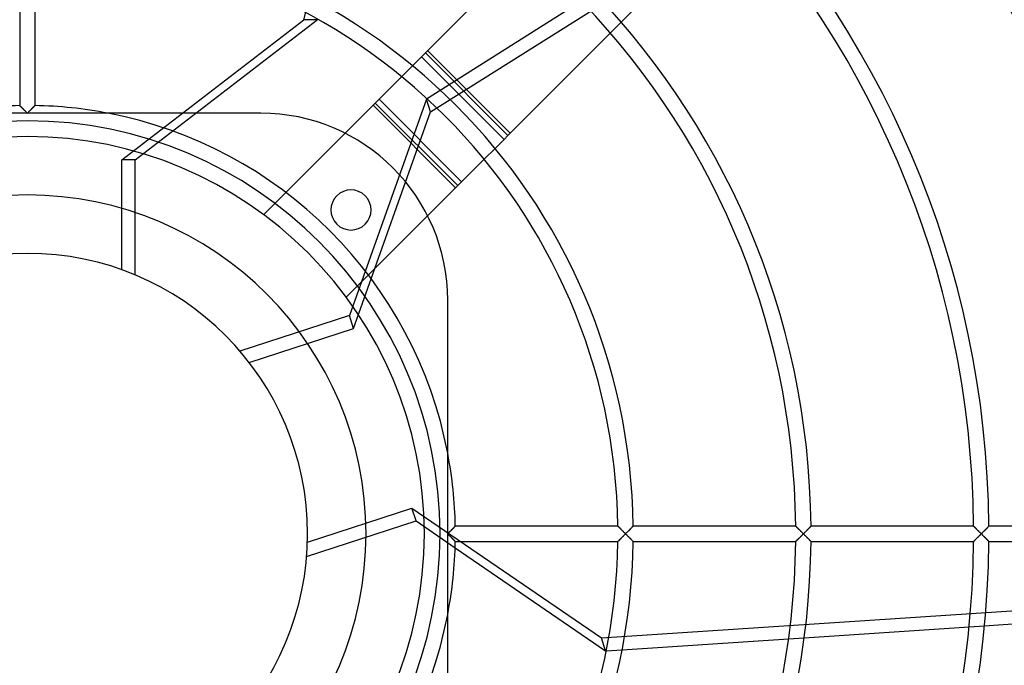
# Model space of a CAD drawing. Header units: millimetres. Extents: x -200 to 200, y -200 to 200.
# Tile 8 of 11: x -1 to 128, y -17 to 67. Entities that reach past the tile are written whole.
import ezdxf

# ---------------------------------------------------------------- set-up
doc = ezdxf.new("R2010")
doc.units = ezdxf.units.MM
doc.layers.add('HIDDEN', color=7, linetype='Continuous')
doc.layers.add('THICK', color=7, linetype='Continuous')

msp = doc.modelspace()

# ---------------------------------------------------------------- linework, layer by layer
at = {"layer": 'HIDDEN'}
for p, q in [((36.09, 67.1), (52.69, 132.68)), ((94.09, 83.19), (52.11, 56.75)), ((52.66, 55.06), (88.28, 77.49)), ((12.32, 48.8), (36.09, 67.1)), ((37.87, 67.1), (36.09, 67.1)), ((76.15, 65.37), (77.57, 66.79)), ((63.06, 52.27), (52.27, 63.06)), ((48.88, 59.66), (50.3, 61.08)), ((52.11, 56.75), (42.06, 28.48)), ((45.94, 56.72), (56.72, 45.94)), ((52.66, 55.06), (52.11, 56.75)), ((-0.99, 55.88), (-1, 55.89)), ((-1, 55.89), (-1, 55.89)), ((-0.98, 55.87), (-0.99, 55.88)), ((-0.96, 55.85), (-0.98, 55.87)), ((-0.94, 55.83), (-0.96, 55.85)), ((-0.91, 55.8), (-0.94, 55.83)), ((-0.88, 55.78), (-0.91, 55.8)), ((-0.85, 55.74), (-0.88, 55.78)), ((-0.81, 55.71), (-0.85, 55.74)), ((-0.78, 55.67), (-0.81, 55.71)), ((-0.74, 55.63), (-0.78, 55.67)), ((-0.69, 55.59), (-0.74, 55.63)), ((-0.65, 55.55), (-0.69, 55.59)), ((-0.6, 55.5), (-0.65, 55.55)), ((-0.56, 55.45), (-0.6, 55.5)), ((-0.51, 55.41), (-0.56, 55.45)), ((-0.46, 55.36), (-0.51, 55.41)), ((-0.41, 55.31), (-0.46, 55.36)), ((-0.36, 55.26), (-0.41, 55.31)), ((0.41, 55.31), (0.36, 55.26)), ((0.46, 55.36), (0.41, 55.31)), ((0.51, 55.41), (0.46, 55.36)), ((0.56, 55.45), (0.51, 55.41)), ((0.6, 55.5), (0.56, 55.45)), ((0.65, 55.55), (0.6, 55.5)), ((0.69, 55.59), (0.65, 55.55)), ((0.73, 55.63), (0.69, 55.59)), ((0.78, 55.67), (0.73, 55.63)), ((0.81, 55.71), (0.78, 55.67)), ((0.85, 55.74), (0.81, 55.71)), ((0.88, 55.78), (0.85, 55.74)), ((0.91, 55.8), (0.88, 55.78)), ((0.94, 55.83), (0.91, 55.8)), ((0.96, 55.85), (0.94, 55.83)), ((0.98, 55.87), (0.96, 55.85)), ((0.99, 55.88), (0.98, 55.87)), ((1, 55.89), (0.99, 55.88)), ((1, 55.89), (1, 55.89)), ((45.44, 56.22), (56.22, 45.44)), ((-0.31, 55.21), (-0.36, 55.26)), ((-0.26, 55.16), (-0.31, 55.21)), ((-0.21, 55.11), (-0.26, 55.16)), ((-0.16, 55.06), (-0.21, 55.11)), ((-0.1, 55), (-0.16, 55.06)), ((-0.05, 54.95), (-0.1, 55)), ((0, 54.9), (-0.05, 54.95)), ((0.05, 54.95), (0, 54.9)), ((0.1, 55), (0.05, 54.95)), ((0.16, 55.06), (0.1, 55)), ((0.21, 55.11), (0.16, 55.06)), ((0.26, 55.16), (0.21, 55.11)), ((0.31, 55.21), (0.26, 55.16)), ((0.36, 55.26), (0.31, 55.21)), ((14.09, 48.8), (22.02, 54.9)), ((30.5, 54.9), (30.5, 54.9)), ((42.6, 26.8), (52.66, 55.06)), ((41.5, 52.28), (30.87, 41.66)), ((59.66, 48.88), (61.08, 50.3)), ((12.32, 34.46), (12.32, 48.8)), ((14.09, 48.8), (12.32, 48.8)), ((14.09, 33.78), (14.09, 48.8)), ((30.87, 41.66), (30.87, 41.66)), ((41.66, 30.87), (52.28, 41.5)), ((41.66, 30.87), (41.66, 30.87)), ((54.9, 30.5), (54.9, 30.5)), ((42.06, 28.48), (27.77, 23.84)), ((42.6, 26.8), (42.06, 28.48)), ((28.97, 22.37), (42.6, 26.8)), ((36.58, -1.07), (50.22, 3.36)), ((50.22, 3.36), (74.97, -13.59)), ((50.77, 1.68), (50.22, 3.36)), ((36.48, -2.97), (50.77, 1.68)), ((50.77, 1.68), (55.87, -1.82)), ((54.9, 0), (54.95, 0.05)), ((54.95, -0.05), (54.9, 0)), ((54.95, 0.05), (55, 0.1)), ((55, 0.1), (55.06, 0.16)), ((55.06, 0.16), (55.11, 0.21)), ((55.11, 0.21), (55.16, 0.26)), ((55.16, 0.26), (55.21, 0.31)), ((55.21, 0.31), (55.26, 0.36)), ((55.26, 0.36), (55.31, 0.41)), ((55.31, 0.41), (55.36, 0.46)), ((55.36, 0.46), (55.41, 0.51)), ((55.41, 0.51), (55.45, 0.56)), ((55.45, 0.56), (55.5, 0.6)), ((55.5, 0.6), (55.55, 0.65)), ((55.55, 0.65), (55.59, 0.69)), ((55.59, 0.69), (55.63, 0.73)), ((55.63, 0.73), (55.67, 0.78)), ((55.67, 0.78), (55.71, 0.81)), ((55.71, 0.81), (55.74, 0.85)), ((55.74, 0.85), (55.78, 0.88)), ((55.78, 0.88), (55.8, 0.91)), ((55.8, 0.91), (55.83, 0.94)), ((55.83, 0.94), (55.85, 0.96)), ((55.85, 0.96), (55.87, 0.98)), ((55.87, 0.98), (55.88, 0.99)), ((55.88, 0.99), (55.89, 1)), ((55.89, 1), (55.89, 1)), ((77.12, 1), (77.13, 1)), ((77.13, 1), (77.13, 0.99)), ((77.13, 0.99), (77.15, 0.98)), ((77.15, 0.98), (77.16, 0.96)), ((77.16, 0.96), (77.19, 0.94)), ((77.19, 0.94), (77.21, 0.91)), ((77.21, 0.91), (77.24, 0.89)), ((77.24, 0.89), (77.27, 0.85)), ((77.27, 0.85), (77.31, 0.82)), ((77.31, 0.82), (77.34, 0.78)), ((77.34, 0.78), (77.38, 0.74)), ((77.38, 0.74), (77.42, 0.7)), ((77.42, 0.7), (77.47, 0.66)), ((77.47, 0.66), (77.51, 0.62)), ((77.51, 0.62), (77.56, 0.57)), ((77.56, 0.57), (77.6, 0.52)), ((77.6, 0.52), (77.65, 0.48)), ((77.65, 0.48), (77.7, 0.43)), ((77.7, 0.43), (77.75, 0.38)), ((77.75, 0.38), (77.8, 0.33)), ((77.8, 0.33), (77.86, 0.27)), ((77.86, 0.27), (77.91, 0.22)), ((77.91, 0.22), (77.96, 0.17)), ((77.96, 0.17), (78.02, 0.11)), ((78.02, 0.11), (78.07, 0.06)), ((78.07, 0.06), (78.13, 0)), ((78.13, 0), (78.18, 0.05)), ((78.18, 0.05), (78.23, 0.1)), ((78.23, 0.1), (78.28, 0.15)), ((78.28, 0.15), (78.33, 0.2)), ((78.33, 0.2), (78.38, 0.25)), ((78.38, 0.25), (78.43, 0.3)), ((78.43, 0.3), (78.48, 0.35)), ((78.48, 0.35), (78.53, 0.4)), ((78.53, 0.4), (78.57, 0.44)), ((78.57, 0.44), (78.62, 0.49)), ((78.62, 0.49), (78.67, 0.54)), ((78.67, 0.54), (78.71, 0.58)), ((78.71, 0.58), (78.75, 0.63)), ((78.75, 0.63), (78.8, 0.67)), ((78.8, 0.67), (78.84, 0.71)), ((78.84, 0.71), (78.88, 0.75)), ((78.88, 0.75), (78.92, 0.79)), ((78.92, 0.79), (78.95, 0.83)), ((78.95, 0.83), (78.98, 0.86)), ((78.98, 0.86), (79.01, 0.89)), ((79.01, 0.89), (79.04, 0.92)), ((79.04, 0.92), (79.07, 0.94)), ((79.07, 0.94), (79.09, 0.96)), ((79.09, 0.96), (79.1, 0.98)), ((79.1, 0.98), (79.11, 0.99)), ((79.11, 0.99), (79.12, 1)), ((79.12, 1), (79.12, 1)), ((100.36, 1), (100.36, 1)), ((100.36, 1), (100.37, 0.99)), ((100.37, 0.99), (100.38, 0.98)), ((100.38, 0.98), (100.39, 0.96)), ((100.39, 0.96), (100.42, 0.94)), ((100.42, 0.94), (100.44, 0.91)), ((100.44, 0.91), (100.47, 0.89)), ((100.47, 0.89), (100.5, 0.85)), ((100.5, 0.85), (100.54, 0.82)), ((100.54, 0.82), (100.57, 0.78)), ((100.57, 0.78), (100.61, 0.74)), ((100.61, 0.74), (100.65, 0.7)), ((100.65, 0.7), (100.7, 0.66)), ((100.7, 0.66), (100.74, 0.62)), ((100.74, 0.62), (100.79, 0.57)), ((100.79, 0.57), (100.83, 0.53)), ((100.83, 0.53), (100.88, 0.48)), ((100.88, 0.48), (100.93, 0.43)), ((100.93, 0.43), (100.98, 0.38)), ((100.98, 0.38), (101.03, 0.33)), ((101.03, 0.33), (101.09, 0.27)), ((101.09, 0.27), (101.14, 0.22)), ((101.14, 0.22), (101.19, 0.17)), ((101.19, 0.17), (101.25, 0.11)), ((101.25, 0.11), (101.3, 0.06)), ((101.3, 0.06), (101.36, 0)), ((101.36, 0), (101.41, 0.05)), ((101.41, 0.05), (101.46, 0.1)), ((101.46, 0.1), (101.51, 0.15)), ((101.51, 0.15), (101.56, 0.2)), ((101.56, 0.2), (101.61, 0.25)), ((101.61, 0.25), (101.66, 0.3)), ((101.66, 0.3), (101.71, 0.35)), ((101.71, 0.35), (101.76, 0.4)), ((101.76, 0.4), (101.8, 0.44)), ((101.8, 0.44), (101.85, 0.49)), ((101.85, 0.49), (101.9, 0.54)), ((101.9, 0.54), (101.94, 0.58)), ((101.94, 0.58), (101.99, 0.63)), ((101.99, 0.63), (102.03, 0.67)), ((102.03, 0.67), (102.07, 0.71)), ((102.07, 0.71), (102.11, 0.75)), ((102.11, 0.75), (102.15, 0.79)), ((102.15, 0.79), (102.18, 0.83)), ((102.18, 0.83), (102.22, 0.86)), ((102.22, 0.86), (102.25, 0.89)), ((102.25, 0.89), (102.27, 0.92)), ((102.27, 0.92), (102.3, 0.94)), ((102.3, 0.94), (102.32, 0.96)), ((102.32, 0.96), (102.33, 0.98)), ((102.33, 0.98), (102.35, 0.99)), ((102.35, 0.99), (102.35, 1)), ((102.35, 1), (102.36, 1)), ((123.59, 1), (123.59, 1)), ((123.59, 1), (123.6, 0.99)), ((123.6, 0.99), (123.61, 0.98)), ((123.61, 0.98), (123.63, 0.96)), ((123.63, 0.96), (123.65, 0.94)), ((123.65, 0.94), (123.67, 0.91)), ((123.67, 0.91), (123.7, 0.88)), ((123.7, 0.88), (123.73, 0.85)), ((123.73, 0.85), (123.77, 0.82)), ((123.77, 0.82), (123.81, 0.78)), ((123.81, 0.78), (123.85, 0.74)), ((123.85, 0.74), (123.89, 0.7)), ((123.89, 0.7), (123.93, 0.66)), ((123.93, 0.66), (123.97, 0.61)), ((123.97, 0.61), (124.02, 0.57)), ((124.02, 0.57), (124.07, 0.52)), ((124.07, 0.52), (124.11, 0.47)), ((124.11, 0.47), (124.16, 0.43)), ((124.16, 0.43), (124.21, 0.38)), ((124.21, 0.38), (124.27, 0.32)), ((124.27, 0.32), (124.32, 0.27)), ((124.32, 0.27), (124.37, 0.22)), ((124.37, 0.22), (124.43, 0.16)), ((124.43, 0.16), (124.48, 0.11)), ((124.48, 0.11), (124.53, 0.06)), ((124.53, 0.06), (124.59, 0)), ((124.59, 0), (124.64, 0.05)), ((124.64, 0.05), (124.69, 0.1)), ((124.69, 0.1), (124.74, 0.15)), ((124.74, 0.15), (124.79, 0.2)), ((124.79, 0.2), (124.84, 0.25)), ((124.84, 0.25), (124.89, 0.3)), ((124.89, 0.3), (124.94, 0.35)), ((124.94, 0.35), (124.99, 0.4)), ((124.99, 0.4), (125.03, 0.44)), ((125.03, 0.44), (125.08, 0.49)), ((125.08, 0.49), (125.13, 0.54)), ((125.13, 0.54), (125.17, 0.58)), ((125.17, 0.58), (125.22, 0.63)), ((125.22, 0.63), (125.26, 0.67)), ((125.26, 0.67), (125.3, 0.71)), ((125.3, 0.71), (125.34, 0.75)), ((125.34, 0.75), (125.38, 0.79)), ((125.38, 0.79), (125.41, 0.83)), ((125.41, 0.83), (125.45, 0.86)), ((125.45, 0.86), (125.48, 0.89)), ((125.48, 0.89), (125.5, 0.92)), ((125.5, 0.92), (125.53, 0.94)), ((125.53, 0.94), (125.55, 0.96)), ((125.55, 0.96), (125.56, 0.98)), ((125.56, 0.98), (125.58, 0.99)), ((125.58, 0.99), (125.58, 1)), ((125.58, 1), (125.59, 1)), ((55, -0.1), (54.95, -0.05)), ((55.05, -0.15), (55, -0.1)), ((55.1, -0.2), (55.05, -0.15)), ((55.15, -0.25), (55.1, -0.2)), ((55.2, -0.3), (55.15, -0.25)), ((55.25, -0.35), (55.2, -0.3)), ((55.29, -0.4), (55.25, -0.35)), ((55.34, -0.44), (55.29, -0.4)), ((55.39, -0.49), (55.34, -0.44)), ((55.44, -0.54), (55.39, -0.49)), ((55.48, -0.58), (55.44, -0.54)), ((55.52, -0.63), (55.48, -0.58)), ((55.57, -0.67), (55.52, -0.63)), ((55.61, -0.71), (55.57, -0.67)), ((55.65, -0.75), (55.61, -0.71)), ((55.68, -0.79), (55.65, -0.75)), ((55.72, -0.83), (55.68, -0.79)), ((55.75, -0.86), (55.72, -0.83)), ((55.78, -0.89), (55.75, -0.86)), ((55.81, -0.92), (55.78, -0.89)), ((55.83, -0.94), (55.81, -0.92)), ((55.85, -0.96), (55.83, -0.94)), ((55.87, -0.98), (55.85, -0.96)), ((55.88, -0.99), (55.87, -0.98)), ((55.89, -1), (55.88, -0.99)), ((55.89, -1), (55.89, -1)), ((77.13, -1), (77.12, -1)), ((77.15, -0.98), (77.13, -0.99)), ((77.13, -0.99), (77.13, -1)), ((77.16, -0.96), (77.15, -0.98)), ((77.19, -0.94), (77.16, -0.96)), ((77.21, -0.91), (77.19, -0.94)), ((77.24, -0.89), (77.21, -0.91)), ((77.27, -0.85), (77.24, -0.89)), ((77.31, -0.82), (77.27, -0.85)), ((77.34, -0.78), (77.31, -0.82)), ((77.38, -0.74), (77.34, -0.78)), ((77.42, -0.7), (77.38, -0.74)), ((77.47, -0.66), (77.42, -0.7)), ((77.51, -0.62), (77.47, -0.66)), ((77.56, -0.57), (77.51, -0.62)), ((77.6, -0.52), (77.56, -0.57)), ((77.65, -0.48), (77.6, -0.52)), ((77.7, -0.43), (77.65, -0.48)), ((77.75, -0.38), (77.7, -0.43)), ((77.8, -0.33), (77.75, -0.38)), ((77.86, -0.27), (77.8, -0.33)), ((77.91, -0.22), (77.86, -0.27)), ((77.96, -0.17), (77.91, -0.22)), ((78.02, -0.11), (77.96, -0.17)), ((78.07, -0.06), (78.02, -0.11)), ((78.13, 0), (78.07, -0.06)), ((78.18, -0.05), (78.13, 0)), ((78.23, -0.1), (78.18, -0.05)), ((78.29, -0.16), (78.23, -0.1)), ((78.34, -0.21), (78.29, -0.16)), ((78.39, -0.26), (78.34, -0.21)), ((78.44, -0.31), (78.39, -0.26)), ((78.49, -0.36), (78.44, -0.31)), ((78.54, -0.41), (78.49, -0.36)), ((78.59, -0.46), (78.54, -0.41)), ((78.64, -0.51), (78.59, -0.46)), ((78.69, -0.56), (78.64, -0.51)), ((78.73, -0.6), (78.69, -0.56)), ((78.78, -0.65), (78.73, -0.6)), ((78.82, -0.69), (78.78, -0.65)), ((78.86, -0.74), (78.82, -0.69)), ((78.9, -0.78), (78.86, -0.74)), ((78.94, -0.81), (78.9, -0.78)), ((78.97, -0.85), (78.94, -0.81)), ((79.01, -0.88), (78.97, -0.85)), ((79.04, -0.91), (79.01, -0.88)), ((79.06, -0.94), (79.04, -0.91)), ((79.08, -0.96), (79.06, -0.94)), ((79.1, -0.98), (79.08, -0.96)), ((79.11, -0.99), (79.1, -0.98)), ((79.12, -1), (79.11, -0.99)), ((79.12, -1), (79.12, -1)), ((100.37, -0.99), (100.36, -1)), ((100.36, -1), (100.36, -1)), ((100.38, -0.98), (100.37, -0.99)), ((100.39, -0.96), (100.38, -0.98)), ((100.42, -0.94), (100.39, -0.96)), ((100.44, -0.91), (100.42, -0.94)), ((100.47, -0.89), (100.44, -0.91)), ((100.5, -0.85), (100.47, -0.89)), ((100.54, -0.82), (100.5, -0.85)), ((100.57, -0.78), (100.54, -0.82)), ((100.61, -0.74), (100.57, -0.78)), ((100.65, -0.7), (100.61, -0.74)), ((100.7, -0.66), (100.65, -0.7)), ((100.74, -0.62), (100.7, -0.66)), ((100.79, -0.57), (100.74, -0.62)), ((100.83, -0.53), (100.79, -0.57)), ((100.88, -0.48), (100.83, -0.53)), ((100.93, -0.43), (100.88, -0.48)), ((100.98, -0.38), (100.93, -0.43)), ((101.03, -0.33), (100.98, -0.38)), ((101.09, -0.27), (101.03, -0.33)), ((101.14, -0.22), (101.09, -0.27)), ((101.19, -0.17), (101.14, -0.22)), ((101.25, -0.11), (101.19, -0.17)), ((101.3, -0.06), (101.25, -0.11)), ((101.36, 0), (101.3, -0.06)), ((101.41, -0.05), (101.36, 0)), ((101.46, -0.1), (101.41, -0.05)), ((101.51, -0.15), (101.46, -0.1)), ((101.56, -0.2), (101.51, -0.15)), ((101.61, -0.25), (101.56, -0.2)), ((101.66, -0.3), (101.61, -0.25)), ((101.71, -0.35), (101.66, -0.3)), ((101.76, -0.4), (101.71, -0.35)), ((101.8, -0.44), (101.76, -0.4)), ((101.85, -0.49), (101.8, -0.44)), ((101.9, -0.54), (101.85, -0.49)), ((101.94, -0.58), (101.9, -0.54)), ((101.99, -0.63), (101.94, -0.58)), ((102.03, -0.67), (101.99, -0.63)), ((102.07, -0.71), (102.03, -0.67)), ((102.11, -0.75), (102.07, -0.71)), ((102.15, -0.79), (102.11, -0.75)), ((102.18, -0.83), (102.15, -0.79)), ((102.22, -0.86), (102.18, -0.83)), ((102.25, -0.89), (102.22, -0.86)), ((102.27, -0.92), (102.25, -0.89)), ((102.3, -0.94), (102.27, -0.92)), ((102.32, -0.96), (102.3, -0.94)), ((102.33, -0.98), (102.32, -0.96)), ((102.35, -0.99), (102.33, -0.98)), ((102.35, -1), (102.35, -0.99)), ((102.36, -1), (102.35, -1)), ((123.6, -0.99), (123.59, -1)), ((123.59, -1), (123.59, -1)), ((123.61, -0.98), (123.6, -0.99)), ((123.63, -0.96), (123.61, -0.98)), ((123.65, -0.94), (123.63, -0.96)), ((123.67, -0.91), (123.65, -0.94)), ((123.7, -0.88), (123.67, -0.91)), ((123.73, -0.85), (123.7, -0.88)), ((123.77, -0.82), (123.73, -0.85)), ((123.81, -0.78), (123.77, -0.82)), ((123.85, -0.74), (123.81, -0.78)), ((123.89, -0.7), (123.85, -0.74)), ((123.93, -0.66), (123.89, -0.7)), ((123.97, -0.61), (123.93, -0.66)), ((124.02, -0.57), (123.97, -0.61)), ((124.07, -0.52), (124.02, -0.57)), ((124.11, -0.47), (124.07, -0.52)), ((124.16, -0.43), (124.11, -0.47)), ((124.21, -0.38), (124.16, -0.43)), ((124.27, -0.32), (124.21, -0.38)), ((124.32, -0.27), (124.27, -0.32)), ((124.37, -0.22), (124.32, -0.27)), ((124.43, -0.16), (124.37, -0.22)), ((124.48, -0.11), (124.43, -0.16)), ((124.53, -0.06), (124.48, -0.11)), ((124.59, 0), (124.53, -0.06)), ((124.64, -0.05), (124.59, 0)), ((124.69, -0.1), (124.64, -0.05)), ((124.75, -0.16), (124.69, -0.1)), ((124.8, -0.21), (124.75, -0.16)), ((124.85, -0.26), (124.8, -0.21)), ((124.9, -0.31), (124.85, -0.26)), ((124.95, -0.36), (124.9, -0.31)), ((125, -0.41), (124.95, -0.36)), ((125.05, -0.46), (125, -0.41)), ((125.1, -0.51), (125.05, -0.46)), ((125.15, -0.56), (125.1, -0.51)), ((125.19, -0.6), (125.15, -0.56)), ((125.24, -0.65), (125.19, -0.6)), ((125.28, -0.69), (125.24, -0.65)), ((125.32, -0.74), (125.28, -0.69)), ((125.36, -0.78), (125.32, -0.74)), ((125.4, -0.81), (125.36, -0.78)), ((125.44, -0.85), (125.4, -0.81)), ((125.47, -0.88), (125.44, -0.85)), ((125.5, -0.91), (125.47, -0.88)), ((125.52, -0.94), (125.5, -0.91)), ((125.55, -0.96), (125.52, -0.94)), ((125.56, -0.98), (125.55, -0.96)), ((125.58, -0.99), (125.56, -0.98)), ((125.58, -1), (125.58, -0.99)), ((125.59, -1), (125.58, -1)), ((74.97, -13.59), (142.47, -9.11)), ((122.99, -12.13), (125.02, -12)), ((75.52, -15.28), (74.97, -13.59)), ((99.42, -13.69), (101.46, -13.56)), ((75.6, -15.27), (77.67, -15.14))]:
    msp.add_line(p, q, dxfattribs=at)
for radius, start, end in [(155.5, 90, 180), (155.5, 0, 90), (152.5, 90, 180), (152.19, 0, 180), (152.5, 0, 90), (55.9, 10.8538, 79.1462), (53.9, 0, 180), (44.23, 90, 180), (44.23, 0, 90), (36.6, 0, 180), (155.5, 180, 0), (152.5, 180, 270), (53.9, 180, 0), (44.23, 180, 0), (36.6, 180, 0), (152.5, 270, 0), (55.9, 280.8538, 349.1462)]:
    msp.add_arc((0, 0), radius, start, end, dxfattribs=at)
at = {"layer": 'THICK'}
for p, q in [((77.57, 66.79), (92.62, 81.83)), ((-1, 77.12), (-1, 55.89)), ((1, 55.89), (1, 77.12)), ((65.37, 76.15), (51.98, 62.76)), ((22.02, 54.9), (37.87, 67.1)), ((37.87, 67.1), (37.89, 67.18)), ((62.76, 51.98), (76.15, 65.37)), ((50.3, 61.08), (51.48, 62.26)), ((51.48, 62.26), (51.98, 62.76)), ((51.48, 62.26), (62.26, 51.48)), ((51.98, 62.76), (62.76, 51.98)), ((45.15, 55.93), (48.88, 59.66)), ((-1, 55.89), (-1, 55.89)), ((-1, 55.89), (-0.99, 55.88)), ((-0.99, 55.88), (-0.98, 55.87)), ((-0.98, 55.87), (-0.96, 55.85)), ((-0.96, 55.85), (-0.94, 55.83)), ((-0.94, 55.83), (-0.92, 55.81)), ((-0.92, 55.81), (-0.89, 55.78)), ((-0.89, 55.78), (-0.86, 55.75)), ((-0.86, 55.75), (-0.83, 55.72)), ((-0.83, 55.72), (-0.79, 55.68)), ((-0.79, 55.68), (-0.75, 55.65)), ((-0.75, 55.65), (-0.71, 55.61)), ((-0.71, 55.61), (-0.67, 55.57)), ((-0.67, 55.57), (-0.63, 55.52)), ((-0.63, 55.52), (-0.58, 55.48)), ((-0.58, 55.48), (-0.54, 55.44)), ((-0.54, 55.44), (-0.49, 55.39)), ((-0.49, 55.39), (-0.44, 55.34)), ((-0.44, 55.34), (-0.4, 55.29)), ((0.4, 55.29), (0.44, 55.34)), ((0.44, 55.34), (0.49, 55.39)), ((0.49, 55.39), (0.54, 55.44)), ((0.54, 55.44), (0.58, 55.48)), ((0.58, 55.48), (0.63, 55.52)), ((0.63, 55.52), (0.67, 55.57)), ((0.67, 55.57), (0.71, 55.61)), ((0.71, 55.61), (0.75, 55.65)), ((0.75, 55.65), (0.79, 55.68)), ((0.79, 55.68), (0.83, 55.72)), ((0.83, 55.72), (0.86, 55.75)), ((0.86, 55.75), (0.89, 55.78)), ((0.89, 55.78), (0.92, 55.81)), ((0.92, 55.81), (0.94, 55.83)), ((0.94, 55.83), (0.96, 55.85)), ((0.96, 55.85), (0.98, 55.87)), ((0.98, 55.87), (0.99, 55.88)), ((0.99, 55.88), (1, 55.89)), ((1, 55.89), (1, 55.89)), ((45.15, 55.93), (41.5, 52.28)), ((45.15, 55.93), (55.93, 45.15)), ((30.5, 54.9), (-30.5, 54.9)), ((-0.4, 55.29), (-0.35, 55.25)), ((-0.35, 55.25), (-0.3, 55.2)), ((-0.3, 55.2), (-0.25, 55.15)), ((-0.25, 55.15), (-0.2, 55.1)), ((-0.2, 55.1), (-0.15, 55.05)), ((-0.15, 55.05), (-0.1, 55)), ((-0.1, 55), (-0.05, 54.95)), ((-0.05, 54.95), (0, 54.9)), ((0, 54.9), (0.05, 54.95)), ((0.05, 54.95), (0.1, 55)), ((0.1, 55), (0.15, 55.05)), ((0.15, 55.05), (0.2, 55.1)), ((0.2, 55.1), (0.25, 55.15)), ((0.25, 55.15), (0.3, 55.2)), ((0.3, 55.2), (0.35, 55.25)), ((0.35, 55.25), (0.4, 55.29)), ((61.08, 50.3), (62.26, 51.48)), ((62.76, 51.98), (62.26, 51.48)), ((55.93, 45.15), (59.66, 48.88)), ((52.28, 41.5), (55.93, 45.15)), ((54.9, -30.5), (54.9, 30.5)), ((54.95, 0.05), (54.9, 0)), ((54.9, 0), (54.95, -0.05)), ((55, 0.1), (54.95, 0.05)), ((55.05, 0.15), (55, 0.1)), ((55.1, 0.2), (55.05, 0.15)), ((55.15, 0.25), (55.1, 0.2)), ((55.2, 0.3), (55.15, 0.25)), ((55.25, 0.35), (55.2, 0.3)), ((55.29, 0.4), (55.25, 0.35)), ((55.34, 0.44), (55.29, 0.4)), ((55.39, 0.49), (55.34, 0.44)), ((55.44, 0.54), (55.39, 0.49)), ((55.48, 0.58), (55.44, 0.54)), ((55.52, 0.63), (55.48, 0.58)), ((55.57, 0.67), (55.52, 0.63)), ((55.61, 0.71), (55.57, 0.67)), ((55.65, 0.75), (55.61, 0.71)), ((55.68, 0.79), (55.65, 0.75)), ((55.72, 0.83), (55.68, 0.79)), ((55.75, 0.86), (55.72, 0.83)), ((55.78, 0.89), (55.75, 0.86)), ((55.81, 0.92), (55.78, 0.89)), ((55.83, 0.94), (55.81, 0.92)), ((55.85, 0.96), (55.83, 0.94)), ((55.87, 0.98), (55.85, 0.96)), ((55.88, 0.99), (55.87, 0.98)), ((55.89, 1), (55.88, 0.99)), ((77.12, 1), (55.89, 1)), ((55.89, 1), (55.89, 1)), ((77.13, 1), (77.12, 1)), ((77.13, 0.99), (77.13, 1)), ((77.15, 0.98), (77.13, 0.99)), ((77.17, 0.96), (77.15, 0.98)), ((77.19, 0.93), (77.17, 0.96)), ((77.22, 0.91), (77.19, 0.93)), ((77.25, 0.88), (77.22, 0.91)), ((77.28, 0.84), (77.25, 0.88)), ((77.32, 0.81), (77.28, 0.84)), ((77.36, 0.77), (77.32, 0.81)), ((77.4, 0.72), (77.36, 0.77)), ((77.45, 0.68), (77.4, 0.72)), ((77.49, 0.64), (77.45, 0.68)), ((77.54, 0.59), (77.49, 0.64)), ((77.59, 0.54), (77.54, 0.59)), ((77.64, 0.49), (77.59, 0.54)), ((77.69, 0.44), (77.64, 0.49)), ((77.74, 0.39), (77.69, 0.44)), ((77.79, 0.34), (77.74, 0.39)), ((77.85, 0.28), (77.79, 0.34)), ((77.9, 0.23), (77.85, 0.28)), ((77.96, 0.17), (77.9, 0.23)), ((78.02, 0.11), (77.96, 0.17)), ((78.07, 0.06), (78.02, 0.11)), ((78.13, 0), (78.07, 0.06)), ((78.18, 0.05), (78.13, 0)), ((78.23, 0.1), (78.18, 0.05)), ((78.29, 0.16), (78.23, 0.1)), ((78.34, 0.21), (78.29, 0.16)), ((78.39, 0.26), (78.34, 0.21)), ((78.44, 0.31), (78.39, 0.26)), ((78.49, 0.36), (78.44, 0.31)), ((78.54, 0.41), (78.49, 0.36)), ((78.59, 0.46), (78.54, 0.41)), ((78.64, 0.51), (78.59, 0.46)), ((78.69, 0.56), (78.64, 0.51)), ((78.73, 0.6), (78.69, 0.56)), ((78.78, 0.65), (78.73, 0.6)), ((78.82, 0.69), (78.78, 0.65)), ((78.86, 0.73), (78.82, 0.69)), ((78.9, 0.78), (78.86, 0.73)), ((78.94, 0.81), (78.9, 0.78)), ((78.97, 0.85), (78.94, 0.81)), ((79.01, 0.88), (78.97, 0.85)), ((79.04, 0.91), (79.01, 0.88)), ((79.06, 0.94), (79.04, 0.91)), ((79.08, 0.96), (79.06, 0.94)), ((79.1, 0.98), (79.08, 0.96)), ((79.11, 0.99), (79.1, 0.98)), ((79.12, 1), (79.11, 0.99)), ((100.36, 1), (79.12, 1)), ((79.12, 1), (79.12, 1)), ((100.37, 0.99), (100.36, 1)), ((100.36, 1), (100.36, 1)), ((100.38, 0.97), (100.37, 0.99)), ((100.4, 0.96), (100.38, 0.97)), ((100.42, 0.93), (100.4, 0.96)), ((100.45, 0.9), (100.42, 0.93)), ((100.48, 0.87), (100.45, 0.9)), ((100.52, 0.84), (100.48, 0.87)), ((100.56, 0.8), (100.52, 0.84)), ((100.6, 0.76), (100.56, 0.8)), ((100.64, 0.72), (100.6, 0.76)), ((100.69, 0.67), (100.64, 0.72)), ((100.73, 0.63), (100.69, 0.67)), ((100.78, 0.58), (100.73, 0.63)), ((100.83, 0.53), (100.78, 0.58)), ((100.88, 0.48), (100.83, 0.53)), ((100.93, 0.43), (100.88, 0.48)), ((100.98, 0.38), (100.93, 0.43)), ((101.04, 0.32), (100.98, 0.38)), ((101.09, 0.27), (101.04, 0.32)), ((101.14, 0.22), (101.09, 0.27)), ((101.2, 0.16), (101.14, 0.22)), ((101.25, 0.11), (101.2, 0.16)), ((101.31, 0.05), (101.25, 0.11)), ((101.36, 0), (101.31, 0.05)), ((101.41, 0.05), (101.36, 0)), ((101.46, 0.1), (101.41, 0.05)), ((101.52, 0.16), (101.46, 0.1)), ((101.57, 0.21), (101.52, 0.16)), ((101.62, 0.26), (101.57, 0.21)), ((101.67, 0.31), (101.62, 0.26)), ((101.72, 0.36), (101.67, 0.31)), ((101.77, 0.41), (101.72, 0.36)), ((101.82, 0.46), (101.77, 0.41)), ((101.87, 0.51), (101.82, 0.46)), ((101.92, 0.56), (101.87, 0.51)), ((101.96, 0.6), (101.92, 0.56)), ((102.01, 0.65), (101.96, 0.6)), ((102.05, 0.69), (102.01, 0.65)), ((102.09, 0.73), (102.05, 0.69)), ((102.13, 0.78), (102.09, 0.73)), ((102.17, 0.81), (102.13, 0.78)), ((102.21, 0.85), (102.17, 0.81)), ((102.24, 0.88), (102.21, 0.85)), ((102.27, 0.91), (102.24, 0.88)), ((102.29, 0.94), (102.27, 0.91)), ((102.31, 0.96), (102.29, 0.94)), ((102.33, 0.98), (102.31, 0.96)), ((102.34, 0.99), (102.33, 0.98)), ((102.35, 1), (102.34, 0.99)), ((102.36, 1), (102.35, 1)), ((123.59, 1), (102.36, 1)), ((123.6, 0.99), (123.59, 1)), ((123.59, 1), (123.59, 1)), ((123.61, 0.97), (123.6, 0.99)), ((123.63, 0.96), (123.61, 0.97)), ((123.65, 0.93), (123.63, 0.96)), ((123.68, 0.9), (123.65, 0.93)), ((123.71, 0.87), (123.68, 0.9)), ((123.75, 0.84), (123.71, 0.87)), ((123.79, 0.8), (123.75, 0.84)), ((123.83, 0.76), (123.79, 0.8)), ((123.87, 0.72), (123.83, 0.76)), ((123.92, 0.67), (123.87, 0.72)), ((123.96, 0.63), (123.92, 0.67)), ((124.01, 0.58), (123.96, 0.63)), ((124.06, 0.53), (124.01, 0.58)), ((124.11, 0.48), (124.06, 0.53)), ((124.16, 0.43), (124.11, 0.48)), ((124.21, 0.38), (124.16, 0.43)), ((124.27, 0.32), (124.21, 0.38)), ((124.32, 0.27), (124.27, 0.32)), ((124.37, 0.22), (124.32, 0.27)), ((124.43, 0.16), (124.37, 0.22)), ((124.48, 0.11), (124.43, 0.16)), ((124.54, 0.05), (124.48, 0.11)), ((124.59, 0), (124.54, 0.05)), ((124.64, 0.05), (124.59, 0)), ((124.69, 0.1), (124.64, 0.05)), ((124.75, 0.16), (124.69, 0.1)), ((124.8, 0.21), (124.75, 0.16)), ((124.85, 0.26), (124.8, 0.21)), ((124.9, 0.31), (124.85, 0.26)), ((124.95, 0.36), (124.9, 0.31)), ((125, 0.41), (124.95, 0.36)), ((125.05, 0.46), (125, 0.41)), ((125.1, 0.51), (125.05, 0.46)), ((125.15, 0.56), (125.1, 0.51)), ((125.19, 0.6), (125.15, 0.56)), ((125.24, 0.65), (125.19, 0.6)), ((125.28, 0.69), (125.24, 0.65)), ((125.32, 0.73), (125.28, 0.69)), ((125.36, 0.78), (125.32, 0.73)), ((125.4, 0.81), (125.36, 0.78)), ((125.44, 0.85), (125.4, 0.81)), ((125.47, 0.88), (125.44, 0.85)), ((125.5, 0.91), (125.47, 0.88)), ((125.52, 0.94), (125.5, 0.91)), ((125.55, 0.96), (125.52, 0.94)), ((125.56, 0.98), (125.55, 0.96)), ((125.58, 0.99), (125.56, 0.98)), ((125.59, 1), (125.58, 1)), ((125.58, 1), (125.58, 0.99)), ((146.82, 1), (125.59, 1)), ((54.95, -0.05), (55, -0.1)), ((55, -0.1), (55.06, -0.16)), ((55.06, -0.16), (55.11, -0.21)), ((55.11, -0.21), (55.16, -0.26)), ((55.16, -0.26), (55.21, -0.31)), ((55.21, -0.31), (55.26, -0.36)), ((55.26, -0.36), (55.31, -0.41)), ((55.31, -0.41), (55.36, -0.46)), ((55.36, -0.46), (55.41, -0.51)), ((55.41, -0.51), (55.45, -0.56)), ((55.45, -0.56), (55.5, -0.6)), ((55.5, -0.6), (55.55, -0.65)), ((55.55, -0.65), (55.59, -0.69)), ((55.59, -0.69), (55.63, -0.74)), ((55.63, -0.74), (55.67, -0.78)), ((55.67, -0.78), (55.71, -0.81)), ((55.71, -0.81), (55.74, -0.85)), ((55.74, -0.85), (55.78, -0.88)), ((55.78, -0.88), (55.8, -0.91)), ((55.8, -0.91), (55.83, -0.94)), ((55.83, -0.94), (55.85, -0.96)), ((55.85, -0.96), (55.87, -0.98)), ((55.87, -0.98), (55.88, -0.99)), ((55.88, -0.99), (55.89, -1)), ((55.89, -1), (55.89, -1)), ((55.89, -1), (77.12, -1)), ((77.12, -1), (77.13, -1)), ((77.13, -0.99), (77.15, -0.98)), ((77.13, -1), (77.13, -0.99)), ((77.15, -0.98), (77.17, -0.96)), ((77.17, -0.96), (77.19, -0.93)), ((77.19, -0.93), (77.22, -0.91)), ((77.22, -0.91), (77.25, -0.88)), ((77.25, -0.88), (77.28, -0.84)), ((77.28, -0.84), (77.32, -0.81)), ((77.32, -0.81), (77.36, -0.77)), ((77.36, -0.77), (77.4, -0.72)), ((77.4, -0.72), (77.45, -0.68)), ((77.45, -0.68), (77.49, -0.64)), ((77.49, -0.64), (77.54, -0.59)), ((77.54, -0.59), (77.59, -0.54)), ((77.59, -0.54), (77.64, -0.49)), ((77.64, -0.49), (77.69, -0.44)), ((77.69, -0.44), (77.74, -0.39)), ((77.74, -0.39), (77.79, -0.34)), ((77.79, -0.34), (77.85, -0.28)), ((77.85, -0.28), (77.9, -0.23)), ((77.9, -0.23), (77.96, -0.17)), ((77.96, -0.17), (78.02, -0.11)), ((78.02, -0.11), (78.07, -0.06)), ((78.07, -0.06), (78.13, 0)), ((78.13, 0), (78.18, -0.05)), ((78.18, -0.05), (78.23, -0.1)), ((78.23, -0.1), (78.28, -0.15)), ((78.28, -0.15), (78.33, -0.2)), ((78.33, -0.2), (78.38, -0.25)), ((78.38, -0.25), (78.43, -0.3)), ((78.43, -0.3), (78.48, -0.35)), ((78.48, -0.35), (78.53, -0.4)), ((78.53, -0.4), (78.57, -0.44)), ((78.57, -0.44), (78.62, -0.49)), ((78.62, -0.49), (78.67, -0.54)), ((78.67, -0.54), (78.71, -0.58)), ((78.71, -0.58), (78.75, -0.63)), ((78.75, -0.63), (78.8, -0.67)), ((78.8, -0.67), (78.84, -0.71)), ((78.84, -0.71), (78.88, -0.75)), ((78.88, -0.75), (78.92, -0.79)), ((78.92, -0.79), (78.95, -0.83)), ((78.95, -0.83), (78.98, -0.86)), ((78.98, -0.86), (79.01, -0.89)), ((79.01, -0.89), (79.04, -0.92)), ((79.04, -0.92), (79.07, -0.94)), ((79.07, -0.94), (79.09, -0.96)), ((79.09, -0.96), (79.1, -0.98)), ((79.1, -0.98), (79.11, -0.99)), ((79.11, -0.99), (79.12, -1)), ((79.12, -1), (100.36, -1)), ((79.12, -1), (79.12, -1)), ((100.36, -1), (100.37, -0.99)), ((100.36, -1), (100.36, -1)), ((100.37, -0.99), (100.38, -0.97)), ((100.38, -0.97), (100.4, -0.96)), ((100.4, -0.96), (100.42, -0.93)), ((100.42, -0.93), (100.45, -0.9)), ((100.45, -0.9), (100.48, -0.87)), ((100.48, -0.87), (100.52, -0.84)), ((100.52, -0.84), (100.56, -0.8)), ((100.56, -0.8), (100.6, -0.76)), ((100.6, -0.76), (100.64, -0.72)), ((100.64, -0.72), (100.69, -0.67)), ((100.69, -0.67), (100.73, -0.63)), ((100.73, -0.63), (100.78, -0.58)), ((100.78, -0.58), (100.83, -0.53)), ((100.83, -0.53), (100.88, -0.48)), ((100.88, -0.48), (100.93, -0.43)), ((100.93, -0.43), (100.98, -0.38)), ((100.98, -0.38), (101.04, -0.32)), ((101.04, -0.32), (101.09, -0.27)), ((101.09, -0.27), (101.14, -0.22)), ((101.14, -0.22), (101.2, -0.16)), ((101.2, -0.16), (101.25, -0.11)), ((101.25, -0.11), (101.31, -0.05)), ((101.31, -0.05), (101.36, 0)), ((101.36, 0), (101.41, -0.05)), ((101.41, -0.05), (101.46, -0.1)), ((101.46, -0.1), (101.52, -0.16)), ((101.52, -0.16), (101.57, -0.21)), ((101.57, -0.21), (101.62, -0.26)), ((101.62, -0.26), (101.67, -0.31)), ((101.67, -0.31), (101.72, -0.36)), ((101.72, -0.36), (101.77, -0.41)), ((101.77, -0.41), (101.82, -0.46)), ((101.82, -0.46), (101.87, -0.51)), ((101.87, -0.51), (101.92, -0.56)), ((101.92, -0.56), (101.96, -0.6)), ((101.96, -0.6), (102.01, -0.65)), ((102.01, -0.65), (102.05, -0.69)), ((102.05, -0.69), (102.09, -0.74)), ((102.09, -0.74), (102.13, -0.78)), ((102.13, -0.78), (102.17, -0.81)), ((102.17, -0.81), (102.21, -0.85)), ((102.21, -0.85), (102.24, -0.88)), ((102.24, -0.88), (102.27, -0.91)), ((102.27, -0.91), (102.29, -0.94)), ((102.29, -0.94), (102.31, -0.96)), ((102.31, -0.96), (102.33, -0.98)), ((102.33, -0.98), (102.34, -0.99)), ((102.34, -0.99), (102.35, -1)), ((102.35, -1), (102.36, -1)), ((102.36, -1), (123.59, -1)), ((123.59, -1), (123.6, -0.99)), ((123.59, -1), (123.59, -1)), ((123.6, -0.99), (123.61, -0.97)), ((123.61, -0.97), (123.63, -0.96)), ((123.63, -0.96), (123.65, -0.93)), ((123.65, -0.93), (123.68, -0.9)), ((123.68, -0.9), (123.71, -0.87)), ((123.71, -0.87), (123.75, -0.84)), ((123.75, -0.84), (123.79, -0.8)), ((123.79, -0.8), (123.83, -0.76)), ((123.83, -0.76), (123.87, -0.72)), ((123.87, -0.72), (123.92, -0.67)), ((123.92, -0.67), (123.96, -0.63)), ((123.96, -0.63), (124.01, -0.58)), ((124.01, -0.58), (124.06, -0.53)), ((124.06, -0.53), (124.11, -0.48)), ((124.11, -0.48), (124.16, -0.43)), ((124.16, -0.43), (124.21, -0.38)), ((124.21, -0.38), (124.27, -0.32)), ((124.27, -0.32), (124.32, -0.27)), ((124.32, -0.27), (124.37, -0.22)), ((124.37, -0.22), (124.43, -0.16)), ((124.43, -0.16), (124.48, -0.11)), ((124.48, -0.11), (124.54, -0.05)), ((124.54, -0.05), (124.59, 0)), ((124.59, 0), (124.64, -0.05)), ((124.64, -0.05), (124.69, -0.1)), ((124.69, -0.1), (124.74, -0.15)), ((124.74, -0.15), (124.79, -0.2)), ((124.79, -0.2), (124.84, -0.25)), ((124.84, -0.25), (124.89, -0.3)), ((124.89, -0.3), (124.94, -0.35)), ((124.94, -0.35), (124.99, -0.4)), ((124.99, -0.4), (125.03, -0.44)), ((125.03, -0.44), (125.08, -0.49)), ((125.08, -0.49), (125.13, -0.54)), ((125.13, -0.54), (125.17, -0.58)), ((125.17, -0.58), (125.22, -0.63)), ((125.22, -0.63), (125.26, -0.67)), ((125.26, -0.67), (125.3, -0.71)), ((125.3, -0.71), (125.34, -0.75)), ((125.34, -0.75), (125.38, -0.79)), ((125.38, -0.79), (125.41, -0.83)), ((125.41, -0.83), (125.45, -0.86)), ((125.45, -0.86), (125.48, -0.89)), ((125.48, -0.89), (125.5, -0.92)), ((125.5, -0.92), (125.53, -0.94)), ((125.53, -0.94), (125.55, -0.96)), ((125.55, -0.96), (125.56, -0.98)), ((125.56, -0.98), (125.58, -0.99)), ((125.58, -0.99), (125.58, -1)), ((125.58, -1), (125.59, -1)), ((125.59, -1), (146.82, -1)), ((55.87, -1.82), (75.52, -15.28)), ((125.02, -12), (143.02, -10.8)), ((101.46, -13.56), (122.99, -12.13)), ((77.67, -15.14), (99.42, -13.69)), ((75.52, -15.28), (75.6, -15.27))]:
    msp.add_line(p, q, dxfattribs=at)
for centre, radius, start, end in [((0, 0), 172.05, 90, 180), ((0, 0), 172.05, 0, 90), ((0, 0), 170.05, 0.337, 89.6631), ((0, 0), 148.82, 0.385, 89.615), ((0, 0), 146.82, 90.3902, 179.6098), ((0, 0), 146.82, 0.3902, 89.6097), ((0, 0), 125.59, 0.4562, 89.5438), ((0, 0), 123.59, 0.4636, 89.5364), ((0, 0), 102.36, 0.5598, 89.4403), ((0, 0), 100.36, 0.5709, 89.4291), ((0, 0), 149.45, 0.3834, 42.0755), ((0, 0), 79.13, 90.7241, 179.2759), ((0, 0), 79.13, 0.7241, 89.2759), ((0, 0), 77.13, 0.7428, 89.2571), ((0, 0), 55.9, 91.025, 100.8538), ((0, 0), 55.9, 79.1462, 88.975), ((30.5, 30.5), 24.4, 0, 90), ((0, 0), 51.85, 90, 180), ((0, 0), 51.85, 0, 90), ((0, 0), 44.23, 90, 180), ((0, 0), 44.23, 0, 90), ((42.27, 42.27), 2.62, 135, 315), ((42.27, 42.27), 2.62, 315, 135), ((0, 0), 55.9, 1.025, 10.8538), ((0, 0), 51.85, 180, 270), ((0, 0), 44.23, 180, 0), ((0, 0), 51.85, 270, 0), ((0, 0), 172.05, 270, 0), ((0, 0), 172.05, 180, 270), ((0, 0), 146.82, 180.3902, 269.6098), ((0, 0), 79.13, 180.7241, 269.2759), ((0, 0), 170.05, 270.3369, 359.663), ((0, 0), 79.13, 270.7241, 359.2759), ((0, 0), 77.13, 270.7429, 359.2572), ((0, 0), 102.36, 270.5597, 359.4402), ((0, 0), 100.36, 270.5709, 359.4291), ((0, 0), 125.59, 270.4562, 359.5438), ((0, 0), 123.59, 270.4636, 359.5364), ((0, 0), 148.82, 270.385, 359.615), ((0, 0), 146.82, 270.3903, 359.6098), ((0, 0), 55.9, 349.1462, 358.975), ((0, 0), 149.45, 317.9245, 359.6166)]:
    msp.add_arc(centre, radius, start, end, dxfattribs=at)
for centre, major_axis, start_param, end_param in [((-0.27, 0.84), (-139.23, -45.24), -3.141593, -2.70526), ((0.27, -0.84), (139.23, 45.24), 0, 0.436332)]:
    msp.add_ellipse(centre, major_axis=major_axis, ratio=0.866025, start_param=start_param, end_param=end_param, dxfattribs=at)

doc.saveas('drawing.dxf')
